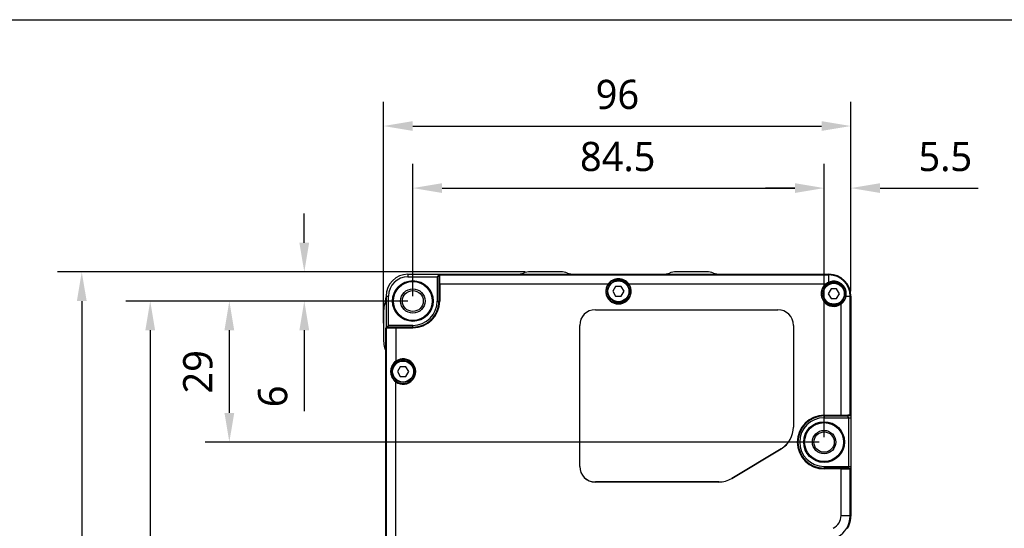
# Model space of a CAD drawing. Header units: millimetres. Extents: x -12 to 258, y -2 to 167.
# Tile 9 of 16: x 50 to 151, y 115 to 167. Entities that reach past the tile are written whole.
import ezdxf

# ---------------------------------------------------------------- set-up
doc = ezdxf.new("R2010")
doc.units = ezdxf.units.MM
doc.header["$LTSCALE"] = 23.1
doc.header["$PDMODE"] = 3
doc.header["$PDSIZE"] = 8
doc.layers.get('0').update_dxf_attribs({"linetype": 'CONTINUOUS'})
doc.layers.get('Defpoints').update_dxf_attribs({"linetype": 'CONTINUOUS'})
for name, color, linetype in [('00_COMPONENTS', 7, 'CONTINUOUS'), ('20_ALL_FEATURES', 7, 'CONTINUOUS'), ('51__DRAFT_DIMS', 7, 'CONTINUOUS')]:
    doc.layers.add(name, color=color, linetype=linetype)
doc.styles.get("Standard").update_dxf_attribs({"font": 'Roboto-Regular.ttf'})
doc.dimstyles.new('DIMSTYLE_1', dxfattribs={"dimtxt": 3, "dimasz": 3, "dimexe": 2.5, "dimexo": 0.5, "dimgap": 0.75, "dimtad": 1, "dimlfac": 2, "dimdsep": 46, "dimtxsty": 'STANDARD', "dimblk": '_FILLED', "dimblk1": '_FILLED', "dimblk2": '_FILLED', "dimcen": 0.09, "dimclrt": 3, "dimazin": 2, "dimtp": 0.3, "dimtm": 0.3, "dimtfac": 1, "dimtofl": 0, "dimtmove": 0, "dimatfit": 3, "dimldrblk": '_FILLED', "dimfxl": 1, "dimtolj": 1, "dimarcsym": 0})
doc.dimstyles.new('DIMSTYLE_2', dxfattribs={"dimtxt": 3, "dimasz": 3, "dimexe": 2.5, "dimexo": 0.5, "dimgap": 0.75, "dimtad": 1, "dimlfac": 2, "dimdsep": 46, "dimtxsty": 'STANDARD', "dimblk": '_FILLED', "dimblk1": '_FILLED', "dimblk2": '_FILLED', "dimcen": 0.09, "dimclrt": 3, "dimazin": 2, "dimtp": 0.1, "dimtm": 0.1, "dimtfac": 1, "dimtofl": 0, "dimtmove": 0, "dimatfit": 3, "dimldrblk": '_FILLED', "dimfxl": 1, "dimtolj": 1, "dimarcsym": 0})
doc.dimstyles.new('DIMSTYLE_3', dxfattribs={"dimtxt": 3, "dimasz": 3, "dimexe": 2.5, "dimexo": 0.5, "dimgap": 0.75, "dimtad": 1, "dimlfac": 2, "dimdsep": 46, "dimtxsty": 'STANDARD', "dimblk": '_FILLED', "dimblk1": '_FILLED', "dimblk2": '_FILLED', "dimcen": 0.09, "dimclrt": 3, "dimazin": 2, "dimtp": 0.2, "dimtm": 0.2, "dimtfac": 1, "dimtofl": 0, "dimtmove": 0, "dimatfit": 3, "dimldrblk": '_FILLED', "dimfxl": 1, "dimtolj": 1, "dimarcsym": 0})
doc.dimstyles.new('DIMSTYLE_4', dxfattribs={"dimtxt": 3, "dimasz": 3, "dimexe": 2.5, "dimexo": 0.5, "dimgap": 0.75, "dimtad": 1, "dimlfac": 2, "dimdsep": 46, "dimtxsty": 'STANDARD', "dimblk": '_FILLED', "dimblk1": '_FILLED', "dimblk2": '_FILLED', "dimcen": 0.09, "dimclrt": 3, "dimazin": 2, "dimtp": 0.5, "dimtm": 0.5, "dimtfac": 1, "dimtofl": 0, "dimtmove": 0, "dimatfit": 3, "dimldrblk": '_FILLED', "dimfxl": 1, "dimtolj": 1, "dimarcsym": 0})

# ---------------------------------------------------------------- blocks, each defined once
blk = doc.blocks.new('_FILLED')
at = {"color": 0, "linetype": 'ByBlock'}
blk.add_solid([(0, 0), (-1, 0.167), (-1, -0.167)], dxfattribs=at)
blk = doc.blocks.new('*D2')
at = {"layer": '51__DRAFT_DIMS', "color": 0, "lineweight": -2}
for p, q in [((78.82, 143.95), (78.82, 146.95)), ((101.52, 140.95), (76.32, 140.95)), ((89.47, 137.95), (76.32, 137.95)), ((78.82, 134.95), (78.82, 126.62))]:
    blk.add_line(p, q, dxfattribs=at)
at = {"layer": 'Defpoints', "color": 0}
for p in [(102.02, 140.95), (78.82, 137.95), (89.97, 137.95)]:
    blk.add_point(p, dxfattribs=at)
at = {"layer": '51__DRAFT_DIMS', "color": 0, "linetype": 'ByBlock', "lineweight": -2, "xscale": 3, "yscale": 3, "zscale": 3}
for p, rotation in [((78.82, 140.95), 270), ((78.82, 137.95), 90)]:
    blk.add_blockref('_FILLED', p, dxfattribs=dict(at, rotation=rotation))
at = {"layer": '51__DRAFT_DIMS', "insert": (74.07, 129.27), "char_height": 3, "attachment_point": 3, "rotation": 90, "line_spacing_factor": 0.9}
blk.add_mtext('\\A1;6', dxfattribs=at)
blk = doc.blocks.new('*D3')
at = {"layer": '51__DRAFT_DIMS', "color": 0, "lineweight": -2}
for p, q in [((89.47, 137.95), (68.62, 137.95)), ((71.12, 126.45), (71.12, 134.95)), ((131.72, 123.45), (68.62, 123.45))]:
    blk.add_line(p, q, dxfattribs=at)
at = {"layer": 'Defpoints', "color": 0}
for p in [(71.12, 137.95), (89.97, 137.95), (132.22, 123.45)]:
    blk.add_point(p, dxfattribs=at)
at = {"layer": '51__DRAFT_DIMS', "color": 0, "linetype": 'ByBlock', "lineweight": -2, "xscale": 3, "yscale": 3, "zscale": 3}
for p, rotation in [((71.12, 137.95), 90), ((71.12, 123.45), 270)]:
    blk.add_blockref('_FILLED', p, dxfattribs=dict(at, rotation=rotation))
at = {"layer": '51__DRAFT_DIMS', "insert": (66.37, 130.67), "char_height": 3, "attachment_point": 2, "rotation": 90, "line_spacing_factor": 0.9}
blk.add_mtext('\\A1;29', dxfattribs=at)
blk = doc.blocks.new('*D4')
at = {"layer": '51__DRAFT_DIMS', "color": 0, "lineweight": -2}
for p, q in [((89.47, 137.95), (60.49, 137.95)), ((62.99, 134.95), (62.99, 74.45)), ((89.47, 71.45), (60.49, 71.45))]:
    blk.add_line(p, q, dxfattribs=at)
at = {"layer": 'Defpoints', "color": 0}
for p in [(89.97, 137.95), (62.99, 71.45), (89.97, 71.45)]:
    blk.add_point(p, dxfattribs=at)
at = {"layer": '51__DRAFT_DIMS', "color": 0, "linetype": 'ByBlock', "lineweight": -2, "xscale": 3, "yscale": 3, "zscale": 3}
for p, rotation in [((62.99, 137.95), 89.99999999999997), ((62.99, 71.45), 270)]:
    blk.add_blockref('_FILLED', p, dxfattribs=dict(at, rotation=rotation))
at = {"layer": '51__DRAFT_DIMS', "insert": (58.24, 104.79), "char_height": 3, "attachment_point": 2, "rotation": 90, "line_spacing_factor": 0.9}
blk.add_mtext('\\A1;133', dxfattribs=at)
blk = doc.blocks.new('*D5')
at = {"layer": '51__DRAFT_DIMS', "color": 0, "lineweight": -2}
for p, q in [((101.52, 140.95), (53.46, 140.95)), ((55.96, 137.95), (55.96, 71.7)), ((92.26, 68.7), (53.46, 68.7))]:
    blk.add_line(p, q, dxfattribs=at)
at = {"layer": 'Defpoints', "color": 0}
for p in [(102.02, 140.95), (55.96, 68.7), (92.76, 68.7)]:
    blk.add_point(p, dxfattribs=at)
at = {"layer": '51__DRAFT_DIMS', "color": 0, "linetype": 'ByBlock', "lineweight": -2, "xscale": 3, "yscale": 3, "zscale": 3}
for p, rotation in [((55.96, 140.95), 89.99999999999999), ((55.96, 68.7), 270)]:
    blk.add_blockref('_FILLED', p, dxfattribs=dict(at, rotation=rotation))
at = {"layer": '51__DRAFT_DIMS', "insert": (51.21, 104.87), "char_height": 3, "attachment_point": 2, "rotation": 90, "line_spacing_factor": 0.9}
blk.add_mtext('\\A1;144.5', dxfattribs=at)
blk = doc.blocks.new('*D6')
at = {"layer": '51__DRAFT_DIMS', "color": 0, "lineweight": -2}
for p, q in [((89.97, 138.45), (89.97, 152.06)), ((132.22, 123.95), (132.22, 152.06)), ((92.97, 149.56), (129.22, 149.56))]:
    blk.add_line(p, q, dxfattribs=at)
at = {"layer": 'Defpoints', "color": 0}
for p in [(132.22, 149.56), (89.97, 137.95), (132.22, 123.45)]:
    blk.add_point(p, dxfattribs=at)
at = {"layer": '51__DRAFT_DIMS', "color": 0, "linetype": 'ByBlock', "lineweight": -2, "xscale": 3, "yscale": 3, "zscale": 3, "rotation": 180}
blk.add_blockref('_FILLED', (89.97, 149.56), dxfattribs=at)
at = {"layer": '51__DRAFT_DIMS', "color": 0, "linetype": 'ByBlock', "lineweight": -2, "xscale": 3, "yscale": 3, "zscale": 3}
blk.add_blockref('_FILLED', (132.22, 149.56), dxfattribs=at)
at = {"layer": '51__DRAFT_DIMS', "insert": (111.02, 154.31), "char_height": 3, "attachment_point": 2, "line_spacing_factor": 0.9}
blk.add_mtext('\\A1;84.5', dxfattribs=at)
blk = doc.blocks.new('*D7')
at = {"layer": '51__DRAFT_DIMS', "color": 0, "lineweight": -2}
for p, q in [((132.22, 123.95), (132.22, 152.06)), ((134.97, 138.95), (134.97, 152.06)), ((129.22, 149.56), (126.22, 149.56)), ((137.97, 149.56), (148.04, 149.56))]:
    blk.add_line(p, q, dxfattribs=at)
at = {"layer": 'Defpoints', "color": 0}
for p in [(132.22, 149.56), (134.97, 138.45), (132.22, 123.45)]:
    blk.add_point(p, dxfattribs=at)
at = {"layer": '51__DRAFT_DIMS', "color": 0, "linetype": 'ByBlock', "lineweight": -2, "xscale": 3, "yscale": 3, "zscale": 3}
blk.add_blockref('_FILLED', (132.22, 149.56), dxfattribs=at)
at = {"layer": '51__DRAFT_DIMS', "color": 0, "linetype": 'ByBlock', "lineweight": -2, "xscale": 3, "yscale": 3, "zscale": 3, "rotation": 180}
blk.add_blockref('_FILLED', (134.97, 149.56), dxfattribs=at)
at = {"layer": '51__DRAFT_DIMS', "insert": (141.92, 154.31), "char_height": 3, "attachment_point": 1, "line_spacing_factor": 0.9}
blk.add_mtext('\\A1;5.5', dxfattribs=at)
blk = doc.blocks.new('*D8')
at = {"layer": '51__DRAFT_DIMS', "color": 0, "lineweight": -2}
for p, q in [((86.97, 135.66), (86.97, 158.44)), ((134.97, 138.95), (134.97, 158.44)), ((89.97, 155.94), (131.97, 155.94))]:
    blk.add_line(p, q, dxfattribs=at)
at = {"layer": 'Defpoints', "color": 0}
for p in [(134.97, 155.94), (134.97, 138.45), (86.97, 135.16)]:
    blk.add_point(p, dxfattribs=at)
at = {"layer": '51__DRAFT_DIMS', "color": 0, "linetype": 'ByBlock', "lineweight": -2, "xscale": 3, "yscale": 3, "zscale": 3, "rotation": 180}
blk.add_blockref('_FILLED', (86.97, 155.94), dxfattribs=at)
at = {"layer": '51__DRAFT_DIMS', "color": 0, "linetype": 'ByBlock', "lineweight": -2, "xscale": 3, "yscale": 3, "zscale": 3}
blk.add_blockref('_FILLED', (134.97, 155.94), dxfattribs=at)
at = {"layer": '51__DRAFT_DIMS', "insert": (110.99, 160.69), "char_height": 3, "attachment_point": 2, "line_spacing_factor": 0.9}
blk.add_mtext('\\A1;96', dxfattribs=at)

msp = doc.modelspace()

# ---------------------------------------------------------------- linework, layer by layer
msp.add_lwpolyline([(-11.9339, 166.8703), (258.1085, 166.8703), (258.1085, -2.3169), (-11.9339, -2.3169)], close=True)
at = {"layer": '00_COMPONENTS'}
for p, q in [((110.8088, 139.4537), (110.5202, 138.9537)), ((110.5202, 138.9537), (110.8088, 138.4537)), ((111.3862, 139.4537), (110.8088, 139.4537)), ((111.6749, 138.9537), (111.3862, 139.4537)), ((111.3862, 138.4537), (111.6749, 138.9537)), ((132.9338, 139.2037), (132.6452, 138.7037)), ((132.6452, 138.7037), (132.9338, 138.2037)), ((133.5112, 139.2037), (132.9338, 139.2037)), ((133.7999, 138.7037), (133.5112, 139.2037)), ((133.5112, 138.2037), (133.7999, 138.7037)), ((110.8088, 138.4537), (111.3862, 138.4537)), ((132.9338, 138.2037), (133.5112, 138.2037)), ((88.6838, 131.2037), (88.3952, 130.7037)), ((88.3952, 130.7037), (88.6838, 130.2037)), ((89.2612, 131.2037), (88.6838, 131.2037)), ((89.5499, 130.7037), (89.2612, 131.2037)), ((89.2612, 130.2037), (89.5499, 130.7037)), ((88.6838, 130.2037), (89.2612, 130.2037))]:
    msp.add_line(p, q, dxfattribs=at)
for centre, radius in [((111.0975, 138.9537), 1.125), ((111.0975, 138.9537), 1.075), ((133.2225, 138.7037), 1.125), ((133.2225, 138.7037), 1.075), ((88.9725, 130.7037), 1.125), ((88.9725, 130.7037), 1.075)]:
    msp.add_circle(centre, radius, dxfattribs=at)
at = {"layer": '20_ALL_FEATURES'}
for p, q in [((89.4725, 140.7037), (89.4725, 140.4537)), ((89.4725, 140.7037), (92.761, 140.7037)), ((92.6553, 140.6364), (92.4725, 140.4537)), ((92.6571, 140.7037), (92.6553, 140.6364)), ((92.6553, 140.6364), (92.6553, 137.9537)), ((92.7265, 140.4089), (92.7265, 140.7037)), ((92.7321, 139.7037), (92.7563, 140.6304)), ((92.7563, 140.6304), (132.7225, 140.6304)), ((92.761, 140.7037), (132.7225, 140.7037)), ((105.1738, 140.9537), (102.0212, 140.9537)), ((120.1738, 140.9537), (117.0212, 140.9537)), ((132.7225, 139.8989), (132.7225, 140.7037)), ((89.4725, 140.4537), (92.4725, 140.4537)), ((92.4725, 140.4537), (92.4725, 137.9537)), ((92.7265, 140.4089), (92.7225, 140.4037)), ((92.7225, 140.4037), (92.7225, 137.9537)), ((92.7225, 140.4037), (92.7504, 140.4037)), ((92.7505, 140.4089), (92.7265, 140.4089)), ((92.7321, 139.7037), (92.7321, 137.9537)), ((92.7321, 139.7037), (110.0328, 139.7037)), ((112.1623, 139.7037), (132.3881, 139.7037)), ((87.2225, 138.4537), (87.2225, 135.1997)), ((87.2225, 138.4537), (87.4725, 138.4537)), ((87.4725, 135.4537), (87.4725, 138.4537)), ((92.4725, 137.9537), (92.7225, 137.9537)), ((133.9725, 126.2132), (133.9725, 137.6389)), ((134.4825, 138.4537), (134.9725, 138.4537)), ((134.8993, 126.2375), (134.8993, 138.4537)), ((134.9725, 138.4537), (134.9725, 126.2421)), ((86.9725, 136.98), (86.9725, 133.8274)), ((108.7225, 137.0624), (108.7225, 137.0537)), ((108.7225, 137.0624), (127.4725, 137.0624)), ((108.7225, 137.0537), (127.4725, 137.0537)), ((127.4725, 137.0537), (127.4725, 137.0624)), ((87.1615, 135.1636), (87.1615, 74.2437)), ((87.2897, 135.2709), (87.2225, 135.2691)), ((87.2225, 135.1997), (87.5173, 135.1997)), ((88.2225, 135.1941), (87.2347, 135.1683)), ((87.2347, 135.1683), (87.2347, 74.2391)), ((87.4725, 135.4537), (87.2897, 135.2709)), ((89.9725, 135.2709), (87.2897, 135.2709)), ((89.9725, 135.4537), (87.4725, 135.4537)), ((87.5173, 135.1997), (87.5225, 135.2037)), ((87.5173, 135.1997), (87.5173, 135.1757)), ((87.5225, 135.1758), (87.5225, 135.2037)), ((87.5225, 135.2037), (89.9725, 135.2037)), ((88.2225, 135.1941), (88.2225, 131.7684)), ((88.2225, 135.1941), (89.9725, 135.1941)), ((89.9725, 135.2037), (89.9725, 135.4537)), ((107.1138, 120.9537), (107.1138, 135.4537)), ((107.1225, 135.4537), (107.1138, 135.4537)), ((107.1225, 120.9537), (107.1225, 135.4537)), ((129.0725, 135.4537), (129.0725, 125.0037)), ((129.0813, 135.4537), (129.0725, 135.4537)), ((129.0813, 135.4537), (129.0813, 125.0037)), ((88.2225, 84.4684), (88.2225, 129.6389)), ((132.2225, 126.2132), (133.9725, 126.2132)), ((132.2225, 126.2037), (132.2225, 125.9537)), ((132.2225, 126.2037), (134.6725, 126.2037)), ((132.2225, 126.1364), (134.6468, 126.1364)), ((132.2225, 125.9537), (134.9725, 125.9537)), ((133.9725, 126.2132), (134.8993, 126.2375)), ((134.9725, 126.1453), (134.6468, 126.1364)), ((134.7225, 125.9537), (134.6468, 126.1364)), ((134.6725, 126.2315), (134.6725, 126.2037)), ((134.6778, 126.2076), (134.6725, 126.2037)), ((134.6778, 126.2076), (134.6778, 126.2317)), ((134.9725, 126.2076), (134.6778, 126.2076)), ((134.7225, 125.9537), (134.7225, 120.9537)), ((134.9725, 126.2421), (134.9725, 120.6652)), ((129.0725, 125.0037), (129.0813, 125.0037)), ((127.8116, 122.775), (122.7356, 119.725)), ((122.7401, 119.7176), (127.8161, 122.7676)), ((127.8161, 122.7676), (127.8116, 122.775)), ((107.1138, 120.9537), (107.1225, 120.9537)), ((132.2225, 120.9537), (132.2225, 120.7037)), ((132.2225, 120.9537), (134.9725, 120.9537)), ((134.6468, 120.7709), (132.2225, 120.7709)), ((134.6725, 120.7037), (132.2225, 120.7037)), ((133.9725, 120.6941), (132.2225, 120.6941)), ((133.9725, 120.6941), (134.8993, 120.6699)), ((133.9725, 115.9207), (133.9725, 120.6941)), ((134.7225, 120.9537), (134.6468, 120.7709)), ((134.6468, 120.7709), (134.9725, 120.762)), ((134.6725, 120.7037), (134.6725, 120.6758)), ((134.6778, 120.6997), (134.6725, 120.7037)), ((134.6778, 120.6997), (134.9725, 120.6997)), ((134.6778, 120.6757), (134.6778, 120.6997)), ((134.8993, 115.9207), (134.8993, 120.6699)), ((134.9725, 120.6652), (134.9725, 115.851)), ((122.7356, 119.725), (122.7401, 119.7176)), ((108.7225, 119.3537), (108.7225, 119.3449)), ((121.3965, 119.3537), (108.7225, 119.3537)), ((121.3965, 119.3449), (108.7225, 119.3449)), ((121.3965, 119.3449), (121.3965, 119.3537)), ((133.9725, 115.9207), (134.9725, 115.9207))]:
    msp.add_line(p, q, dxfattribs=at)
msp.add_lwpolyline([(134.6099, 114.5547), (134.6358, 114.5984), (134.6608, 114.6427), (134.685, 114.6874), (134.7082, 114.7326), (134.7304, 114.7782), (134.7518, 114.8243), (134.7722, 114.8708), (134.7917, 114.9178), (134.8102, 114.9651), (134.8277, 115.0128), (134.8443, 115.0608), (134.8598, 115.1092), (134.8744, 115.1578), (134.888, 115.2068), (134.9006, 115.256), (134.9122, 115.3055), (134.9228, 115.3551), (134.9324, 115.405), (134.9409, 115.455), (134.9484, 115.5052), (134.9549, 115.5555), (134.9604, 115.6059), (134.9649, 115.6563), (134.9683, 115.7068), (134.9708, 115.7573), (134.9721, 115.8079), (134.9725, 115.851)], dxfattribs=at)
for centre, radius in [((89.9725, 137.9537), 2.096), ((89.9725, 137.9537), 2), ((111.0975, 138.9537), 1.25), ((133.2225, 138.7037), 1.25), ((89.9725, 137.9537), 1.2571), ((89.9725, 137.9537), 1.075), ((88.9725, 130.7037), 1.25), ((132.2225, 123.4537), 2.096), ((132.2225, 123.4537), 2), ((132.2225, 123.4537), 1.2071), ((132.2225, 123.4537), 1.05)]:
    msp.add_circle(centre, radius, dxfattribs=at)
for centre, radius, start, end in [((89.4725, 138.4537), 2.25, 90, 180), ((100.6293, 142.7037), 2, 270, 290.364135), ((102.0212, 138.9537), 2, 90, 110.364135), ((105.1738, 138.9537), 2, 69.635865, 90), ((106.5658, 142.7037), 2, 249.635865, 270), ((115.6293, 142.7037), 2, 270, 290.364135), ((117.0212, 138.9537), 2, 90, 110.364135), ((120.1738, 138.9537), 2, 69.635865, 90), ((121.5658, 142.7037), 2, 249.635865, 270), ((132.7225, 138.4537), 2.25, 0, 90), ((132.7225, 138.4537), 2.1768, 0, 90), ((89.4725, 138.4537), 2, 90.000004, 179.999997), ((111.0975, 138.9537), 1.3024, 144.839539, 35.160461), ((133.2225, 138.7037), 1.3024, 129.84108, 305.160461), ((133.2091, 138.6921), 1.3012, 89.406764, 111.957218), ((88.9725, 136.98), 2, 159.635865, 180), ((85.2225, 138.3719), 2, 339.635865, 0), ((89.9725, 137.9537), 2.7595, 270, 0), ((89.9725, 137.9537), 2.75, 270, 0), ((89.9725, 137.9537), 2.6828, 269.999999, 0), ((89.9725, 137.9537), 2.5, 270.000003, 359.999997), ((108.7225, 135.4537), 1.6087, 90, 180), ((108.7225, 135.4537), 1.6, 90, 180), ((127.4725, 135.4537), 1.6087, 0, 90), ((127.4725, 135.4537), 1.6, 0, 90), ((88.9725, 133.8274), 2, 180, 200.364135), ((85.2225, 132.4354), 2, 14.184097, 20.364135), ((88.9725, 130.7037), 1.3024, 234.839539, 125.160461), ((132.2225, 123.4537), 2.7595, 90, 270), ((132.2225, 123.4537), 2.75, 90, 270), ((132.2225, 123.4537), 2.6828, 90, 270), ((132.2225, 123.4537), 2.5, 90.000004, 269.999995), ((126.4725, 125.0037), 2.6, 301, 0), ((126.4725, 125.0037), 2.6087, 301, 0), ((108.7225, 120.9537), 1.6087, 180, 270), ((108.7225, 120.9537), 1.6, 180, 270), ((121.3965, 121.9537), 2.6, 270, 301), ((121.3965, 121.9537), 2.6087, 270, 301), ((132.4725, 115.9207), 1.5, 297.5, 0), ((132.4732, 115.8513), 2.426, 298.242004, 359.863066), ((101.5214, 115.9121), 33.3779, 359.885696, 0.014826)]:
    msp.add_arc(centre, radius, start, end, dxfattribs=at)
for centre, major_axis, ratio, start_param, end_param in [((92.761, 140.4537), (0, 0.25), 0.02618592, 0, 0.78539816), ((111.0975, 138.9072), (0, 1.3302), 0.99939008, -0.92885885, 0.92885885), ((133.2225, 138.6569), (0, 1.3389), 0.99939008, 0.38295075, 0.67327589), ((133.1761, 138.7037), (1.3302, 0), 0.99939008, -0.92885885, -0.18918371), ((87.4115, 135.1636), (0.25, 0), 0.02618592, 2.35619449, 3.14159265), ((89.019, 130.7037), (1.3302, 0), 0.99939008, 2.21273381, 4.0704515), ((134.7225, 126.2421), (0.25, 0), 0.02618592, -0.78539816, 0), ((134.7225, 120.6652), (0.25, 0), 0.02618592, 0, 0.78539816)]:
    msp.add_ellipse(centre, major_axis=major_axis, ratio=ratio, start_param=start_param, end_param=end_param, dxfattribs=at)
for points, knots in [([(134.4825, 138.4537), (134.5003, 138.5463), (134.5156, 138.7367), (134.4756, 139.0208), (134.374, 139.2904), (134.2157, 139.5311), (134.0094, 139.7304), (133.7665, 139.8788), (133.5002, 139.9704), (133.3146, 139.9922), (133.2225, 139.9932)], [0, 0, 0, 0, 0.12495122, 0.25087151, 0.37730094, 0.50371257, 0.62958114, 0.7544508, 0.87798368, 1, 1, 1, 1]), ([(134.9725, 115.851), (134.9725, 115.8508), (134.9721, 115.8504), (134.9705, 115.8499), (134.967, 115.8493), (134.961, 115.8486), (134.9527, 115.8479), (134.9421, 115.8472), (134.9294, 115.8466), (134.9149, 115.846), (134.9046, 115.8456), (134.8992, 115.8455)], [0, 0, 0, 0, 0.00642726, 0.01941539, 0.06877527, 0.15064554, 0.26455757, 0.40925642, 0.58221964, 0.78040782, 1, 1, 1, 1])]:
    msp.add_open_spline(points, degree=3, knots=knots, dxfattribs=at)

# ---------------------------------------------------------------- dimensions: what is measured, and where the dimension line sits
at = {"layer": '51__DRAFT_DIMS', "color": 8}
for base, p1, p2, picture, middle in [((134.9725, 155.937), (86.9725, 135.1636), (134.9725, 138.4537), '*D8', (110.985, 155.937)), ((132.2225, 149.5626), (89.9725, 137.9537), (132.2225, 123.4537), '*D6', (111.0184, 149.5626))]:
    dim = msp.add_linear_dim(base=base, p1=p1, p2=p2, dimstyle='DIMSTYLE_1', override={"dimclrt": 256}, dxfattribs=at)
    dim.commit()
    dim.dimension.update_dxf_attribs({"geometry": picture, "text_midpoint": middle, "dimtype": 160})
for base, p1, p2, angle, dimstyle, picture, middle in [((132.2225, 149.5626), (134.9725, 138.4537), (132.2225, 123.4537), 180, 'DIMSTYLE_2', '*D7', (144.6047, 149.5626)), ((78.8205, 137.9537), (102.0212, 140.9537), (89.9725, 137.9537), 270, 'DIMSTYLE_2', '*D2', (78.8205, 128.3215)), ((55.9586, 68.7037), (102.0212, 140.9537), (92.7583, 68.7037), 270, 'DIMSTYLE_4', '*D5', (55.9586, 104.8714)), ((62.9873, 71.4537), (89.9725, 137.9537), (89.9725, 71.4537), 270, 'DIMSTYLE_4', '*D4', (62.9873, 104.7857)), ((71.1233, 137.9537), (132.2225, 123.4537), (89.9725, 137.9537), 90, 'DIMSTYLE_3', '*D3', (71.1233, 130.6656))]:
    dim = msp.add_linear_dim(base=base, p1=p1, p2=p2, angle=angle, dimstyle=dimstyle, override={"dimclrt": 256}, dxfattribs=at)
    dim.commit()
    dim.dimension.update_dxf_attribs({"geometry": picture, "text_midpoint": middle, "dimtype": 160})

doc.saveas('drawing.dxf')
